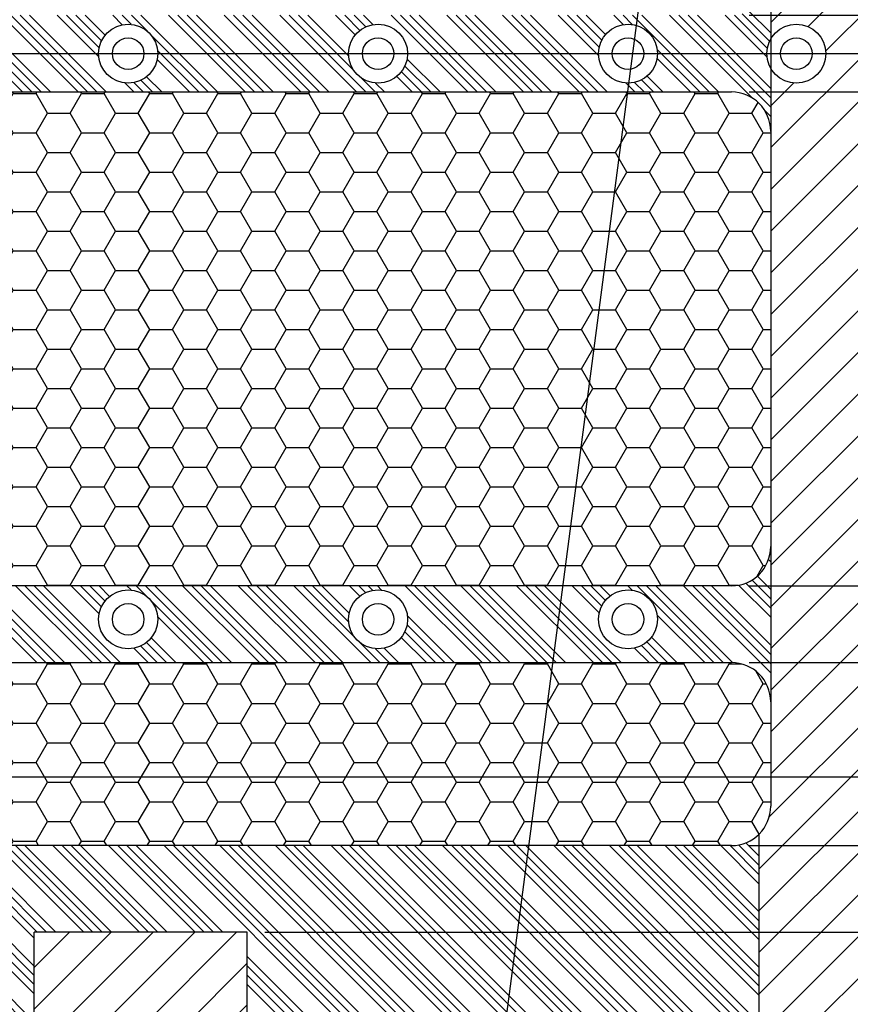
# Model space of a CAD drawing. Extents: x 0 to 826, y 15 to 621.
# Tile 18 of 27: x 499 to 541, y 248 to 298. Entities that reach past the tile are written whole.
import ezdxf
from ezdxf.enums import TextEntityAlignment as Align
from ezdxf.lldxf.tags import DXFTag

# ---------------------------------------------------------------- set-up
doc = ezdxf.new("R2010")
doc.units = 0
for name, color, linetype in [('DEFAULT', 7, 'CONTINUOUS'), ('DV1_デフォルト', 7, 'CONTINUOUS'), ('DX1-1253534', 7, 'CONTINUOUS'), ('DX1-1253534_A', 7, 'CONTINUOUS')]:
    doc.layers.add(name, color=color, linetype=linetype)
doc.styles.add('SEACAD_ARIAL', font='arial.ttf')
tags = doc.linetypes.add('CENTER2', pattern=[28.575000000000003, 19.05, -3.175, 3.175, -3.175]).pattern_tags.tags
tags[10:11] = [DXFTag(74, 4), DXFTag(75, 0), DXFTag(340, '0'), DXFTag(46, 0.0), DXFTag(50, 0.0), DXFTag(44, 0.0), DXFTag(45, 0.0)]
tags[8:9] = [DXFTag(74, 4), DXFTag(75, 0), DXFTag(340, '0'), DXFTag(46, 0.0), DXFTag(50, 0.0), DXFTag(44, 0.0), DXFTag(45, 0.0)]
tags[6:7] = [DXFTag(74, 4), DXFTag(75, 0), DXFTag(340, '0'), DXFTag(46, 0.0), DXFTag(50, 0.0), DXFTag(44, 0.0), DXFTag(45, 0.0)]
tags[4:5] = [DXFTag(74, 4), DXFTag(75, 0), DXFTag(340, '0'), DXFTag(46, 0.0), DXFTag(50, 0.0), DXFTag(44, 0.0), DXFTag(45, 0.0)]
doc.dimstyles.new('DI', dxfattribs={"dimtxt": 3, "dimasz": 3, "dimexe": 1.5, "dimexo": 0.9, "dimgap": 1.5, "dimtad": 0, "dimtih": 1, "dimtoh": 1, "dimdec": 3, "dimlfac": 2, "dimtxsty": 'SEACAD_ARIAL', "dimsah": 1, "dimcen": 1.5, "dimazin": 3, "dimtfac": 1, "dimtdec": 3, "dimtofl": 0, "dimtmove": 0, "dimatfit": 3, "dimtolj": 1})
doc.dimstyles.new('JIS', dxfattribs={"dimtxt": 3, "dimasz": 3, "dimexe": 1.5, "dimexo": 0.9, "dimgap": 1.5, "dimtad": 1, "dimdec": 3, "dimlfac": 2, "dimtxsty": 'SEACAD_ARIAL', "dimsah": 1, "dimcen": 1.5, "dimazin": 3, "dimtfac": 1, "dimtdec": 3, "dimtmove": 0, "dimatfit": 3, "dimtolj": 1})
pattern_1 = [(0, (0, 0), (1.732050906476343, 0.999999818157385), [1.154700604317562, -2.309401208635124]), (120, (0, 0), (-1.732050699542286, 1.000000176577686), [1.154700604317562, -2.309401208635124]), (60, (0, 0), (2.06934057e-07, 1.99999999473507), [-2.309401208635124, 1.154700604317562])]

# ---------------------------------------------------------------- blocks, each defined once
blk = doc.blocks.new('SEANNOT_GROUP1')
at = {"layer": 'DEFAULT', "color": 7, "linetype": 'CENTER2'}
blk.add_line((130.6713314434, 296.022094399), (656.6481268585, 296.022094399), dxfattribs=at)
blk = doc.blocks.new('SE')
at = {"layer": 'DV1_デフォルト', "linetype": 'CONTINUOUS'}
h = blk.add_hatch(dxfattribs=at)
h.set_pattern_fill('LINE', scale=0.4724409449, angle=45, style=0)
h.set_pattern_definition([(45, (0, 0), (-1.060660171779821, 1.060660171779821), [])])
edge = h.paths.add_edge_path()
edge.add_line((437.057157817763, 351.5920943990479), (437.057157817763, 395.8320943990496))
edge.add_line((437.057157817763, 395.8320943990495), (437.057157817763, 397.932094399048))
edge.add_arc((438.807157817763, 397.932094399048), 1.750000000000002, 90, 180, ccw=False)
edge.add_line((438.807157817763, 399.682094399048), (461.307157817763, 399.682094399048))
edge.add_arc((461.307157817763, 397.932094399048), 1.750000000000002, 0, 90, ccw=False)
edge.add_line((463.057157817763, 397.932094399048), (463.057157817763, 395.8320943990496))
edge.add_line((463.057157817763, 395.8320943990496), (463.057157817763, 351.5920943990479))
edge.add_line((463.057157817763, 351.5920943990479), (463.057157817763, 340.6720943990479))
edge.add_line((463.057157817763, 340.6720943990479), (473.8871578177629, 340.6720943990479))
edge.add_line((473.8871578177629, 340.6720943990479), (473.8871578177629, 351.5920943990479))
edge.add_line((473.8871578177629, 351.592094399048), (473.8871578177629, 395.8320943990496))
edge.add_line((473.8871578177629, 395.8320943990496), (473.8871578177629, 397.932094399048))
edge.add_arc((475.6371578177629, 397.932094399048), 1.750000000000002, 90, 180, ccw=False)
edge.add_line((475.6371578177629, 399.682094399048), (498.137157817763, 399.682094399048))
edge.add_arc((498.137157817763, 397.932094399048), 1.750000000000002, 0, 90, ccw=False)
edge.add_line((499.887157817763, 397.932094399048), (499.887157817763, 395.8320943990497))
edge.add_line((499.887157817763, 395.8320943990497), (499.887157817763, 351.5920943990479))
edge.add_line((499.887157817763, 351.5920943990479), (499.887157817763, 340.6720943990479))
edge.add_line((499.887157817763, 340.6720943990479), (510.7171578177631, 340.6720943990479))
edge.add_line((510.7171578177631, 340.6720943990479), (510.7171578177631, 351.5920943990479))
edge.add_line((510.7171578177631, 351.5920943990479), (510.7171578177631, 395.8320943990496))
edge.add_line((510.7171578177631, 395.8320943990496), (510.7171578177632, 397.932094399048))
edge.add_arc((512.4671578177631, 397.932094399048), 1.750000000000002, 90, 180, ccw=False)
edge.add_line((512.4671578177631, 399.682094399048), (534.967157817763, 399.682094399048))
edge.add_arc((534.967157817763, 397.932094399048), 1.750000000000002, 0, 90, ccw=False)
edge.add_line((536.7171578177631, 397.932094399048), (536.717157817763, 395.8320943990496))
edge.add_line((536.717157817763, 395.8320943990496), (536.717157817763, 351.592094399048))
edge.add_line((536.717157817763, 351.592094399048), (536.717157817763, 335.7003800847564))
edge.add_arc((535.3171578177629, 334.2720943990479), 2.000000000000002, 0, 45.57299599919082, ccw=False)
edge.add_line((537.3171578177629, 334.2720943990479), (537.3171578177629, 328.972094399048))
edge.add_line((537.3171578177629, 328.9720943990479), (537.3171578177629, 321.0720943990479))
edge.add_line((537.3171578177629, 321.072094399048), (537.3171578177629, 299.9720943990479))
edge.add_line((537.3171578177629, 299.9720943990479), (537.3171578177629, 296.7704258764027))
edge.add_arc((538.617157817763, 296.022094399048), 1.5, 0, 150.0735651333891, ccw=False)
edge.add_arc((538.617157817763, 296.022094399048), 1.5, 209.9264348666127, 360, ccw=False)
edge.add_line((537.3171578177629, 295.2737629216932), (537.3171578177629, 292.0720943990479))
edge.add_line((537.3171578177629, 292.0720943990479), (537.3171578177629, 270.9720943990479))
edge.add_line((537.3171578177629, 270.9720943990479), (537.3171578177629, 263.0720943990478))
edge.add_line((537.3171578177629, 263.0720943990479), (537.3171578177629, 257.772094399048))
edge.add_arc((535.3171578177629, 257.7720943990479), 2.000000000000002, 314.42700400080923, 360, ccw=False)
edge.add_line((536.717157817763, 256.3438087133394), (536.717157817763, 240.4520943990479))
edge.add_line((536.717157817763, 240.4520943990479), (536.717157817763, 196.212094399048))
edge.add_line((536.717157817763, 196.212094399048), (536.717157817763, 194.112094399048))
edge.add_arc((534.967157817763, 194.112094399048), 1.749999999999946, 270, 360, ccw=False)
edge.add_line((534.967157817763, 192.362094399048), (512.467157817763, 192.362094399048))
edge.add_arc((512.467157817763, 194.112094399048), 1.749999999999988, 180, 270, ccw=False)
edge.add_line((510.7171578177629, 194.112094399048), (510.7171578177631, 196.212094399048))
edge.add_line((510.7171578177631, 196.212094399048), (510.7171578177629, 240.452094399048))
edge.add_line((510.7171578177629, 240.452094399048), (510.7171578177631, 251.372094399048))
edge.add_line((510.7171578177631, 251.3720943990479), (499.8871578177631, 251.3720943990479))
edge.add_line((499.8871578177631, 251.3720943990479), (499.887157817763, 240.452094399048))
edge.add_line((499.887157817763, 240.452094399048), (499.887157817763, 196.212094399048))
edge.add_line((499.887157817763, 196.212094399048), (499.887157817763, 194.112094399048))
edge.add_arc((498.137157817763, 194.112094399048), 1.74999999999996, 270, 360, ccw=False)
edge.add_line((498.137157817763, 192.362094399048), (475.637157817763, 192.3620943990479))
edge.add_arc((475.637157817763, 194.112094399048), 1.750000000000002, 180, 270, ccw=False)
edge.add_line((473.8871578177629, 194.112094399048), (473.887157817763, 196.212094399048))
edge.add_line((473.887157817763, 196.212094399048), (473.887157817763, 240.452094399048))
edge.add_line((473.887157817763, 240.452094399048), (473.8871578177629, 251.372094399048))
edge.add_line((473.8871578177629, 251.3720943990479), (463.057157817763, 251.3720943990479))
edge.add_line((463.057157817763, 251.3720943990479), (463.057157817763, 240.452094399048))
edge.add_line((463.057157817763, 240.452094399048), (463.057157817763, 196.212094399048))
edge.add_line((463.057157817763, 196.212094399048), (463.057157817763, 194.1120943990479))
edge.add_arc((461.3071578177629, 194.1120943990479), 1.750000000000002, 270, 360, ccw=False)
edge.add_line((461.3071578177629, 192.3620943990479), (438.8071578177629, 192.3620943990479))
edge.add_arc((438.807157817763, 194.1120943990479), 1.750000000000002, 180, 270, ccw=False)
edge.add_line((437.057157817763, 194.1120943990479), (437.0571578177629, 196.212094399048))
edge.add_line((437.057157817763, 196.212094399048), (437.057157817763, 240.452094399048))
edge.add_line((437.057157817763, 240.452094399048), (437.057157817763, 251.372094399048))
edge.add_line((437.057157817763, 251.3720943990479), (426.227157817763, 251.3720943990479))
edge.add_line((426.227157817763, 251.3720943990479), (426.227157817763, 240.4520943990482))
edge.add_line((426.227157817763, 240.4520943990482), (426.2271578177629, 196.212094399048))
edge.add_line((426.2271578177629, 196.212094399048), (426.2271578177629, 194.112094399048))
edge.add_arc((424.4771578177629, 194.112094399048), 1.750000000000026, 269.9999999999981, 360, ccw=False)
edge.add_line((424.4771578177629, 192.3620943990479), (401.9771578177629, 192.3620943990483))
edge.add_arc((401.9771578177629, 194.1120943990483), 1.749999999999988, 180, 270, ccw=False)
edge.add_line((400.2271578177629, 194.1120943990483), (400.2271578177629, 196.212094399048))
edge.add_line((400.2271578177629, 196.212094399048), (400.227157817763, 240.452094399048))
edge.add_line((400.227157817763, 240.452094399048), (400.227157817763, 251.372094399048))
edge.add_line((400.227157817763, 251.3720943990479), (394.8393054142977, 251.3720943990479))
edge.add_line((394.8393054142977, 251.3720943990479), (394.8194546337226, 191.5370903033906))
edge.add_arc((394.812157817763, 185.037094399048), 6.500000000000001, 34.3755871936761, 89.9356804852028, ccw=False)
edge.add_line((400.1769597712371, 188.707094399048), (590.0271578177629, 188.7070943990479))
edge.add_line((590.0271578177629, 188.7070943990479), (591.027157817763, 189.707094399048))
edge.add_line((591.027157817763, 189.707094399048), (591.027157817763, 402.3370943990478))
edge.add_line((591.027157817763, 402.3370943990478), (590.027157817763, 403.3370943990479))
edge.add_line((590.027157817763, 403.3370943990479), (437.0069597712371, 403.3370943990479))
edge.add_arc((431.6421578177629, 407.0070943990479), 6.500000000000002, 214.3755871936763, 325.6244128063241, ccw=False)
edge.add_line((426.2773558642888, 403.3370943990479), (394.8897211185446, 403.3370943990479))
edge.add_line((394.8897211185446, 403.3370943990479), (394.8689314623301, 340.6720943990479))
edge.add_line((394.8689314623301, 340.6720943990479), (400.227157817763, 340.6720943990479))
edge.add_line((400.227157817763, 340.6720943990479), (400.227157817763, 351.592094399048))
edge.add_line((400.227157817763, 351.5920943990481), (400.2271578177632, 395.8320943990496))
edge.add_line((400.2271578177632, 395.8320943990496), (400.2271578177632, 397.9320943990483))
edge.add_arc((401.9771578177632, 397.9320943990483), 1.749999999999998, 90, 180, ccw=False)
edge.add_line((401.9771578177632, 399.6820943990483), (424.477157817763, 399.6820943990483))
edge.add_arc((424.477157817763, 397.9320943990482), 1.750000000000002, 0, 90, ccw=False)
edge.add_line((426.227157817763, 397.9320943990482), (426.227157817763, 395.8320943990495))
edge.add_line((426.227157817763, 395.8320943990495), (426.227157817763, 351.5920943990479))
edge.add_line((426.227157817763, 351.5920943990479), (426.227157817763, 340.6720943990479))
edge.add_line((426.227157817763, 340.6720943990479), (437.057157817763, 340.6720943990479))
edge.add_line((437.057157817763, 340.6720943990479), (437.057157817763, 351.5920943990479))
edge = h.paths.add_edge_path()
edge.add_ellipse((431.6421578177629, 374.762094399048), major_axis=(1.5, 0), ratio=1, start_angle=0, end_angle=360)
edge = h.paths.add_edge_path()
edge.add_line((435.142157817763, 379.4320943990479), (435.142157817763, 397.9320943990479))
edge.add_arc((433.3921578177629, 397.9320943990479), 1.750000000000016, 0, 90)
edge.add_line((433.3921578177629, 399.682094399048), (429.8921578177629, 399.682094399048))
edge.add_arc((429.8921578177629, 397.9320943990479), 1.749999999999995, 90, 180)
edge.add_line((428.142157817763, 397.9320943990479), (428.142157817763, 379.4320943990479))
edge.add_arc((429.8921578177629, 379.4320943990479), 1.750000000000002, 180, 270)
edge.add_line((429.8921578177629, 377.6820943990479), (433.3921578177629, 377.6820943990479))
edge.add_arc((433.3921578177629, 379.4320943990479), 1.750000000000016, 270, 360)
edge = h.paths.add_edge_path()
edge.add_ellipse((464.9571578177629, 395.0820943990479), major_axis=(1.5, 0), ratio=1, start_angle=0, end_angle=360)
edge = h.paths.add_edge_path()
edge.add_ellipse((464.9571578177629, 347.0220943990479), major_axis=(1.5, 0), ratio=1, start_angle=0, end_angle=360)
edge = h.paths.add_edge_path()
edge.add_ellipse((398.327157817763, 395.0820943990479), major_axis=(1.5, 0), ratio=1, start_angle=0, end_angle=360)
edge = h.paths.add_edge_path()
edge.add_ellipse((398.327157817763, 347.0220943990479), major_axis=(1.5, 0), ratio=1, start_angle=0, end_angle=360)
edge = h.paths.add_edge_path()
edge.add_line((503.5521578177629, 377.6820943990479), (507.0521578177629, 377.6820943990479))
edge.add_arc((507.0521578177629, 379.4320943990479), 1.750000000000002, 270, 360)
edge.add_line((508.8021578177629, 379.4320943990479), (508.8021578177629, 397.9320943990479))
edge.add_arc((507.0521578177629, 397.9320943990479), 1.750000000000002, 0, 90)
edge.add_line((507.0521578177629, 399.6820943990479), (503.5521578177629, 399.6820943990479))
edge.add_arc((503.552157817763, 397.9320943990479), 1.750000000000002, 90.00000000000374, 180)
edge.add_line((501.8021578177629, 397.9320943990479), (501.8021578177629, 379.4320943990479))
edge.add_arc((503.552157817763, 379.4320943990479), 1.750000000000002, 180, 269.9999999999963)
edge = h.paths.add_edge_path()
edge.add_ellipse((505.3021578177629, 374.762094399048), major_axis=(1.5, 0), ratio=1, start_angle=0, end_angle=360)
edge = h.paths.add_edge_path()
edge.add_ellipse((538.617157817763, 395.0820943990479), major_axis=(1.5, 0), ratio=1, start_angle=0, end_angle=360)
edge = h.paths.add_edge_path()
edge.add_ellipse((538.617157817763, 347.0220943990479), major_axis=(1.5, 0), ratio=1, start_angle=0, end_angle=360)
edge = h.paths.add_edge_path()
edge.add_ellipse((538.617157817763, 398.5820943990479), major_axis=(0.755, 0), ratio=1, start_angle=0, end_angle=360)
edge = h.paths.add_edge_path()
edge.add_arc((546.8121578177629, 194.112094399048), 1.750000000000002, 180, 270)
edge.add_line((546.8121578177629, 192.362094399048), (585.767157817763, 192.362094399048))
edge.add_arc((585.7671578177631, 194.112094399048), 1.749999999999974, 270, 360)
edge.add_line((587.517157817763, 194.112094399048), (587.5171578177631, 397.9320943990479))
edge.add_arc((585.7671578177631, 397.9320943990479), 1.750000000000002, 0, 90)
edge.add_line((585.7671578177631, 399.6820943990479), (546.812157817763, 399.682094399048))
edge.add_arc((546.8121578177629, 397.9320943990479), 1.750000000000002, 90, 180)
edge.add_line((545.0621578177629, 397.9320943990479), (545.062157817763, 194.112094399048))
edge = h.paths.add_edge_path()
edge.add_ellipse((564.017157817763, 401.727094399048), major_axis=(1.5, 0), ratio=1, start_angle=0, end_angle=360)
edge = h.paths.add_edge_path()
edge.add_ellipse((464.9571578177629, 245.0220943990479), major_axis=(1.5, 0), ratio=1, start_angle=0, end_angle=360)
edge = h.paths.add_edge_path()
edge.add_ellipse((398.327157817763, 245.0220943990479), major_axis=(1.5, 0), ratio=1, start_angle=0, end_angle=360)
edge = h.paths.add_edge_path()
edge.add_ellipse((589.4171578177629, 395.0820943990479), major_axis=(1.5, 0), ratio=1, start_angle=0, end_angle=360)
edge = h.paths.add_edge_path()
edge.add_ellipse((589.4171578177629, 347.022094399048), major_axis=(1.5, 0), ratio=1, start_angle=0, end_angle=360)
edge = h.paths.add_edge_path()
edge.add_ellipse((431.642157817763, 217.282094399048), major_axis=(1.5, 0), ratio=1, start_angle=0, end_angle=360)
edge = h.paths.add_edge_path()
edge.add_line((433.3921578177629, 214.362094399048), (429.892157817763, 214.362094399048))
edge.add_arc((429.892157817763, 212.612094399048), 1.750000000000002, 90, 180)
edge.add_line((428.142157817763, 212.612094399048), (428.142157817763, 194.1120943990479))
edge.add_arc((429.892157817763, 194.1120943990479), 1.750000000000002, 180, 270)
edge.add_line((429.892157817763, 192.3620943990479), (433.3921578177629, 192.3620943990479))
edge.add_arc((433.3921578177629, 194.1120943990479), 1.750000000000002, 270, 360)
edge.add_line((435.142157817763, 194.1120943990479), (435.1421578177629, 212.612094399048))
edge.add_arc((433.3921578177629, 212.612094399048), 1.750000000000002, 0, 90)
edge = h.paths.add_edge_path()
edge.add_ellipse((538.617157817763, 245.0220943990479), major_axis=(1.5, 0), ratio=1, start_angle=0, end_angle=360)
edge = h.paths.add_edge_path()
edge.add_ellipse((505.302157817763, 217.282094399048), major_axis=(1.5, 0), ratio=1, start_angle=0, end_angle=360)
edge = h.paths.add_edge_path()
edge.add_ellipse((589.4171578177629, 296.022094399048), major_axis=(1.5, 0), ratio=1, start_angle=0, end_angle=360)
edge = h.paths.add_edge_path()
edge.add_line((501.8021578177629, 212.612094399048), (501.8021578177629, 194.1120943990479))
edge.add_arc((503.552157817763, 194.1120943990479), 1.750000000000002, 180, 269.9999999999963)
edge.add_line((503.5521578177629, 192.3620943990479), (507.0521578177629, 192.3620943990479))
edge.add_arc((507.0521578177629, 194.1120943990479), 1.750000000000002, 270, 360)
edge.add_line((508.8021578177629, 194.1120943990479), (508.8021578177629, 212.612094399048))
edge.add_arc((507.0521578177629, 212.612094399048), 1.750000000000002, 0, 90)
edge.add_line((507.0521578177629, 214.362094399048), (503.5521578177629, 214.362094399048))
edge.add_arc((503.552157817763, 212.612094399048), 1.750000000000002, 90.00000000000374, 180)
edge = h.paths.add_edge_path()
edge.add_ellipse((464.9571578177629, 196.962094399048), major_axis=(1.5, 0), ratio=1, start_angle=0, end_angle=360)
edge = h.paths.add_edge_path()
edge.add_ellipse((398.327157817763, 196.962094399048), major_axis=(1.5, 0), ratio=1, start_angle=0, end_angle=360)
edge = h.paths.add_edge_path()
edge.add_ellipse((589.4171578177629, 245.0220943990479), major_axis=(1.5, 0), ratio=1, start_angle=0, end_angle=360)
edge = h.paths.add_edge_path()
edge.add_ellipse((538.617157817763, 196.962094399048), major_axis=(1.5, 0), ratio=1, start_angle=0, end_angle=360)
edge = h.paths.add_edge_path()
edge.add_ellipse((564.017157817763, 190.3170943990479), major_axis=(1.5, 0), ratio=1, start_angle=0, end_angle=360)
edge = h.paths.add_edge_path()
edge.add_ellipse((589.4171578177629, 196.962094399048), major_axis=(1.5, 0), ratio=1, start_angle=0, end_angle=360)
h = blk.add_hatch(dxfattribs=at)
h.set_pattern_fill('ANSI34', scale=0.1049868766, angle=-89.999990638, style=0)
h.set_pattern_definition([(-44.99999063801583, (0, 0), (1.414213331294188, 1.414213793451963), []), (-44.99999063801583, (7.70263291e-08, -0.4714047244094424), (1.414213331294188, 1.414213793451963), []), (-44.99999063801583, (1.540526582e-07, -0.9428094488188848), (1.414213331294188, 1.414213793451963), []), (-44.99999063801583, (2.310791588e-07, -1.414215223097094), (1.414213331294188, 1.414213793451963), [])])
edge = h.paths.add_edge_path()
edge.add_line((394.812157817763, 339.0220943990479), (463.4121578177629, 339.0220943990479))
edge.add_arc((463.4121578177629, 337.0220943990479), 2.000000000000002, 0, 90, ccw=False)
edge.add_line((465.412157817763, 337.0220943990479), (465.412157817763, 334.7761251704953))
edge.add_arc((464.562157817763, 334.122094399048), 1.0725, 0, 37.57640948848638, ccw=False)
edge.add_arc((464.562157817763, 334.122094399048), 1.0725, 322.4235905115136, 360, ccw=False)
edge.add_line((465.412157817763, 333.4680636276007), (465.412157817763, 306.5220943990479))
edge.add_arc((463.412157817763, 306.522094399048), 2.000000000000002, 270, 360, ccw=False)
edge.add_line((463.412157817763, 304.522094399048), (463.162157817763, 304.522094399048))
edge.add_arc((463.162157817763, 302.272094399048), 2.25, 90, 180)
edge.add_line((460.912157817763, 302.272094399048), (460.9121578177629, 298.2720943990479))
edge.add_line((460.9121578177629, 298.2720943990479), (473.8871578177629, 298.2720943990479))
edge.add_line((473.8871578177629, 298.2720943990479), (473.8871578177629, 293.7720943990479))
edge.add_line((473.8871578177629, 293.7720943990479), (460.9121578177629, 293.7720943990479))
edge.add_line((460.9121578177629, 293.7720943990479), (460.9121578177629, 289.772094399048))
edge.add_arc((463.162157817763, 289.772094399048), 2.250000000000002, 180, 270)
edge.add_line((463.162157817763, 287.5220943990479), (463.412157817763, 287.5220943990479))
edge.add_arc((463.412157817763, 285.5220943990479), 2, 0, 90, ccw=False)
edge.add_line((465.412157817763, 285.5220943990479), (465.412157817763, 258.5761251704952))
edge.add_arc((464.562157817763, 257.922094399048), 1.0725, 0, 37.57640948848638, ccw=False)
edge.add_arc((464.562157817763, 257.922094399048), 1.0725, 322.42359051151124, 360, ccw=False)
edge.add_line((465.412157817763, 257.2680636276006), (465.412157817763, 255.022094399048))
edge.add_arc((463.412157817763, 255.0220943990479), 2.000000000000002, 269.9999999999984, 360, ccw=False)
edge.add_line((463.4121578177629, 253.0220943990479), (394.812157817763, 253.0220943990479))
edge.add_line((394.812157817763, 253.0220943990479), (394.812157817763, 251.372094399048))
edge.add_line((394.812157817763, 251.3720943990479), (400.227157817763, 251.3720943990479))
edge.add_line((400.227157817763, 251.3720943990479), (400.227157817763, 240.452094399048))
edge.add_arc((401.9771578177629, 240.452094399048), 1.749999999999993, 90, 180, ccw=False)
edge.add_line((401.9771578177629, 242.202094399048), (424.4771578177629, 242.2020943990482))
edge.add_arc((424.477157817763, 240.4520943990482), 1.750000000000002, 0, 90.00000000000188, ccw=False)
edge.add_line((426.227157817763, 240.4520943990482), (426.227157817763, 251.3720943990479))
edge.add_line((426.227157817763, 251.3720943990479), (437.0571578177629, 251.3720943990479))
edge.add_line((437.057157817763, 251.3720943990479), (437.057157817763, 240.452094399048))
edge.add_arc((438.807157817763, 240.452094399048), 1.749999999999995, 90, 180, ccw=False)
edge.add_line((438.807157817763, 242.202094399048), (461.307157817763, 242.202094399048))
edge.add_arc((461.307157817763, 240.452094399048), 1.750000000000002, 0, 90.00000000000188, ccw=False)
edge.add_line((463.057157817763, 240.452094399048), (463.057157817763, 251.372094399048))
edge.add_line((463.057157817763, 251.3720943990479), (473.8871578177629, 251.3720943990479))
edge.add_line((473.8871578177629, 251.3720943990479), (473.8871578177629, 240.452094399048))
edge.add_arc((475.637157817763, 240.452094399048), 1.750000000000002, 90, 180, ccw=False)
edge.add_line((475.637157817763, 242.202094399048), (498.137157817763, 242.202094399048))
edge.add_arc((498.137157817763, 240.452094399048), 1.749999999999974, 0, 90, ccw=False)
edge.add_line((499.887157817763, 240.452094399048), (499.8871578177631, 251.372094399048))
edge.add_line((499.8871578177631, 251.3720943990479), (510.7171578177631, 251.3720943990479))
edge.add_line((510.7171578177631, 251.3720943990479), (510.7171578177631, 240.452094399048))
edge.add_arc((512.4671578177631, 240.452094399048), 1.750000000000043, 90, 180, ccw=False)
edge.add_line((512.4671578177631, 242.202094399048), (534.9671578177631, 242.202094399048))
edge.add_arc((534.967157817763, 240.452094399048), 1.750000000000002, 0, 90, ccw=False)
edge.add_line((536.7171578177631, 240.452094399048), (536.717157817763, 256.3438087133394))
edge.add_arc((535.3171578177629, 257.7720943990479), 2.000000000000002, 270, 314.42700400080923, ccw=False)
edge.add_line((535.3171578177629, 255.7720943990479), (485.3704579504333, 255.7720943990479))
edge.add_arc((485.3704579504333, 257.7720943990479), 2.000000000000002, 190.1642486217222, 270, ccw=False)
edge.add_arc((481.1871578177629, 257.0220943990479), 2.250000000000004, 10.16424862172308, 90)
edge.add_line((481.1871578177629, 259.2720943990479), (475.887157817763, 259.2720943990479))
edge.add_arc((475.8871578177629, 261.2720943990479), 2.000000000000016, 180, 270, ccw=False)
edge.add_line((473.8871578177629, 261.2720943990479), (473.887157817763, 263.0720943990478))
edge.add_arc((475.8871578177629, 263.0720943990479), 1.99999999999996, 90, 180, ccw=False)
edge.add_line((475.8871578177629, 265.0720943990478), (481.7211054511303, 265.0720943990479))
edge.add_arc((481.7211054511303, 263.8220943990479), 1.250000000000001, 60.52706834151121, 90, ccw=False)
edge.add_arc((483.8121578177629, 267.5220943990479), 3, 240.5270683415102, 299.4729316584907)
edge.add_arc((485.9032101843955, 263.8220943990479), 1.25, 90, 119.47293165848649, ccw=False)
edge.add_line((485.9032101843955, 265.0720943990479), (535.3171578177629, 265.072094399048))
edge.add_arc((535.3171578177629, 263.072094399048), 1.999999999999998, 0, 90, ccw=False)
edge.add_line((537.3171578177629, 263.072094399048), (537.3171578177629, 270.972094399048))
edge.add_arc((535.3171578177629, 270.9720943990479), 2.000000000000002, 270, 360, ccw=False)
edge.add_line((535.3171578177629, 268.9720943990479), (487.0943065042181, 268.9720943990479))
edge.add_arc((487.0943065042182, 270.2220943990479), 1.250000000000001, 219.4418020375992, 270, ccw=False)
edge.add_arc((483.8121578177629, 267.5220943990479), 3.000000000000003, 39.44180203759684, 140.5581979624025)
edge.add_arc((480.5300091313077, 270.2220943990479), 1.249999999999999, 270, 320.55819796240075, ccw=False)
edge.add_line((480.5300091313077, 268.9720943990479), (475.887157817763, 268.9720943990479))
edge.add_arc((475.8871578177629, 270.9720943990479), 2.000000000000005, 180, 270, ccw=False)
edge.add_line((473.8871578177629, 270.9720943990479), (473.887157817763, 292.072094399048))
edge.add_arc((475.8871578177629, 292.0720943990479), 1.999999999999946, 90, 180, ccw=False)
edge.add_line((475.8871578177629, 294.0720943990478), (535.3171578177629, 294.0720943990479))
edge.add_arc((535.3171578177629, 292.0720943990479), 2, 0, 90, ccw=False)
edge.add_line((537.3171578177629, 292.0720943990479), (537.3171578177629, 295.2737629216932))
edge.add_arc((538.617157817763, 296.022094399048), 1.5, 150.0735651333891, 209.9264348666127, ccw=False)
edge.add_line((537.3171578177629, 296.7704258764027), (537.3171578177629, 299.972094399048))
edge.add_arc((535.3171578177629, 299.9720943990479), 2.000000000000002, 270, 360, ccw=False)
edge.add_line((535.3171578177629, 297.9720943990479), (475.8871578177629, 297.9720943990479))
edge.add_arc((475.8871578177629, 299.9720943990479), 2.000000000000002, 180, 270, ccw=False)
edge.add_line((473.8871578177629, 299.9720943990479), (473.887157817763, 321.072094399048))
edge.add_arc((475.8871578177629, 321.072094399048), 1.999999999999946, 90, 180, ccw=False)
edge.add_line((475.8871578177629, 323.0720943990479), (480.5300091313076, 323.072094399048))
edge.add_arc((480.5300091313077, 321.822094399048), 1.250000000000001, 39.44180203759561, 90, ccw=False)
edge.add_arc((483.8121578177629, 324.5220943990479), 3, 219.4418020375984, 320.5581979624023)
edge.add_arc((487.0943065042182, 321.822094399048), 1.250000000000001, 90, 140.5581979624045, ccw=False)
edge.add_line((487.0943065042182, 323.072094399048), (535.3171578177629, 323.072094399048))
edge.add_arc((535.3171578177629, 321.072094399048), 1.999999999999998, 0, 90, ccw=False)
edge.add_line((537.3171578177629, 321.072094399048), (537.3171578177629, 328.972094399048))
edge.add_arc((535.3171578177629, 328.9720943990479), 2.000000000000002, 270, 360, ccw=False)
edge.add_line((535.3171578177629, 326.9720943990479), (485.9032101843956, 326.9720943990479))
edge.add_arc((485.9032101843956, 328.2220943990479), 1.249999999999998, 240.5270683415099, 270, ccw=False)
edge.add_arc((483.8121578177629, 324.5220943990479), 3, 60.52706834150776, 119.4729316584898)
edge.add_arc((481.7211054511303, 328.2220943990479), 1.250000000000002, 270, 299.47293165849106, ccw=False)
edge.add_line((481.7211054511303, 326.9720943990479), (475.8871578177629, 326.9720943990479))
edge.add_arc((475.8871578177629, 328.9720943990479), 2.000000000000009, 180, 270, ccw=False)
edge.add_line((473.8871578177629, 328.9720943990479), (473.887157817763, 330.7720943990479))
edge.add_arc((475.8871578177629, 330.7720943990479), 1.999999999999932, 90, 180, ccw=False)
edge.add_line((475.8871578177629, 332.7720943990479), (481.1871578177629, 332.7720943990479))
edge.add_arc((481.187157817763, 335.0220943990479), 2.250000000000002, 270, 349.8357513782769)
edge.add_arc((481.187157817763, 335.0220943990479), 2.250000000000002, 349.8357513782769, 360)
edge.add_line((483.437157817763, 335.0220943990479), (483.4371578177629, 336.2720943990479))
edge.add_line((483.4371578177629, 336.2720943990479), (485.3704579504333, 336.2720943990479))
edge.add_line((485.3704579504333, 336.2720943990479), (535.3171578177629, 336.2720943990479))
edge.add_arc((535.3171578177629, 334.2720943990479), 2.000000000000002, 45.57299599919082, 90, ccw=False)
edge.add_line((536.717157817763, 335.7003800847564), (536.717157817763, 351.592094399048))
edge.add_arc((534.967157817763, 351.592094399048), 1.750000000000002, 270, 360, ccw=False)
edge.add_line((534.967157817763, 349.842094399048), (512.467157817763, 349.8420943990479))
edge.add_arc((512.4671578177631, 351.592094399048), 1.750000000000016, 180, 270, ccw=False)
edge.add_line((510.7171578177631, 351.592094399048), (510.7171578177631, 340.6720943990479))
edge.add_line((510.7171578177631, 340.6720943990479), (499.887157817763, 340.6720943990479))
edge.add_line((499.887157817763, 340.6720943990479), (499.887157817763, 351.5920943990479))
edge.add_arc((498.137157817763, 351.5920943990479), 1.750000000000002, 270, 360, ccw=False)
edge.add_line((498.137157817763, 349.8420943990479), (475.637157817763, 349.8420943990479))
edge.add_arc((475.637157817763, 351.5920943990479), 1.750000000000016, 180, 270, ccw=False)
edge.add_line((473.8871578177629, 351.5920943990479), (473.8871578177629, 340.6720943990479))
edge.add_line((473.8871578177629, 340.6720943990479), (463.057157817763, 340.6720943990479))
edge.add_line((463.057157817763, 340.6720943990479), (463.057157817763, 351.5920943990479))
edge.add_arc((461.307157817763, 351.5920943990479), 1.750000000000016, 270, 360, ccw=False)
edge.add_line((461.307157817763, 349.8420943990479), (438.807157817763, 349.8420943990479))
edge.add_arc((438.807157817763, 351.592094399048), 1.750000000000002, 180.0000000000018, 270, ccw=False)
edge.add_line((437.057157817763, 351.5920943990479), (437.057157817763, 340.672094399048))
edge.add_line((437.057157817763, 340.6720943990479), (426.227157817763, 340.6720943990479))
edge.add_line((426.227157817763, 340.6720943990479), (426.227157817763, 351.5920943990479))
edge.add_arc((424.477157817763, 351.5920943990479), 1.750000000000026, 270, 360, ccw=False)
edge.add_line((424.477157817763, 349.8420943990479), (401.9771578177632, 349.8420943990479))
edge.add_arc((401.9771578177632, 351.592094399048), 1.750000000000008, 180, 270, ccw=False)
edge.add_line((400.2271578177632, 351.592094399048), (400.227157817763, 340.6720943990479))
edge.add_line((400.227157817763, 340.6720943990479), (394.812157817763, 340.6720943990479))
edge.add_line((394.812157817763, 340.6720943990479), (394.812157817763, 339.0220943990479))
edge = h.paths.add_edge_path()
edge.add_ellipse((479.802157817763, 334.122094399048), major_axis=(1.0725, 0), ratio=1, start_angle=0, end_angle=360)
edge = h.paths.add_edge_path()
edge.add_ellipse((491.9671578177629, 324.772094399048), major_axis=(1.5, 0), ratio=1, start_angle=0, end_angle=360)
edge = h.paths.add_edge_path()
edge.add_ellipse((491.9671578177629, 296.022094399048), major_axis=(1.5, 0), ratio=1, start_angle=0, end_angle=360)
edge = h.paths.add_edge_path()
edge.add_ellipse((504.6671578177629, 324.772094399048), major_axis=(1.5, 0), ratio=1, start_angle=0, end_angle=360)
edge = h.paths.add_edge_path()
edge.add_ellipse((504.6671578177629, 296.022094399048), major_axis=(1.5, 0), ratio=1, start_angle=0, end_angle=360)
edge = h.paths.add_edge_path()
edge.add_ellipse((517.367157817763, 324.772094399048), major_axis=(1.5, 0), ratio=1, start_angle=0, end_angle=360)
edge = h.paths.add_edge_path()
edge.add_ellipse((491.9671578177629, 267.272094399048), major_axis=(1.5, 0), ratio=1, start_angle=0, end_angle=360)
edge = h.paths.add_edge_path()
edge.add_ellipse((479.802157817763, 257.922094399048), major_axis=(1.0725, 0), ratio=1, start_angle=0, end_angle=360)
edge = h.paths.add_edge_path()
edge.add_ellipse((517.367157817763, 296.022094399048), major_axis=(1.5, 0), ratio=1, start_angle=0, end_angle=360)
edge = h.paths.add_edge_path()
edge.add_ellipse((530.0671578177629, 324.772094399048), major_axis=(1.5, 0), ratio=1, start_angle=0, end_angle=360)
edge = h.paths.add_edge_path()
edge.add_ellipse((504.6671578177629, 267.272094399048), major_axis=(1.5, 0), ratio=1, start_angle=0, end_angle=360)
edge = h.paths.add_edge_path()
edge.add_ellipse((530.0671578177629, 296.022094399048), major_axis=(1.5, 0), ratio=1, start_angle=0, end_angle=360)
edge = h.paths.add_edge_path()
edge.add_ellipse((517.367157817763, 267.272094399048), major_axis=(1.5, 0), ratio=1, start_angle=0, end_angle=360)
edge = h.paths.add_edge_path()
edge.add_ellipse((530.0671578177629, 267.272094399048), major_axis=(1.5, 0), ratio=1, start_angle=0, end_angle=360)
h = blk.add_hatch(dxfattribs=at)
h.set_pattern_fill('HONEY', scale=0.3636852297, style=0)
h.set_pattern_definition(pattern_1)
edge = h.paths.add_edge_path()
edge.add_line((487.0943065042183, 268.9720943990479), (535.317157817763, 268.9720943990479))
edge.add_arc((535.3171578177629, 270.9720943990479), 2.000000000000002, 270, 360)
edge.add_line((537.3171578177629, 270.9720943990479), (537.3171578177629, 292.0720943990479))
edge.add_arc((535.3171578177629, 292.0720943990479), 2, 0, 90)
edge.add_line((535.3171578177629, 294.0720943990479), (475.8871578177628, 294.0720943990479))
edge.add_arc((475.8871578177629, 292.0720943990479), 1.999999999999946, 90, 180)
edge.add_line((473.887157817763, 292.0720943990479), (473.887157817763, 270.9720943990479))
edge.add_arc((475.8871578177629, 270.9720943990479), 2.000000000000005, 180, 270)
edge.add_line((475.8871578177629, 268.9720943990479), (480.5300091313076, 268.9720943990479))
edge.add_arc((480.5300091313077, 270.2220943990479), 1.249999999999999, 270, 320.5581979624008)
edge.add_arc((483.8121578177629, 267.5220943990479), 3.000000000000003, 39.441802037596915, 140.5581979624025, ccw=False)
edge.add_arc((487.0943065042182, 270.2220943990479), 1.250000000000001, 219.4418020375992, 270)
h = blk.add_hatch(dxfattribs=at)
h.set_pattern_fill('HONEY', scale=0.3636852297, style=0)
h.set_pattern_definition(pattern_1)
edge = h.paths.add_edge_path()
edge.add_line((535.3171578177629, 265.072094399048), (485.9032101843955, 265.072094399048))
edge.add_arc((485.9032101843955, 263.8220943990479), 1.25, 90, 119.4729316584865)
edge.add_arc((483.8121578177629, 267.5220943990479), 3, 240.5270683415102, 299.4729316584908, ccw=False)
edge.add_arc((481.7211054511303, 263.8220943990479), 1.250000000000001, 60.52706834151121, 90)
edge.add_line((481.7211054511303, 265.0720943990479), (475.8871578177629, 265.0720943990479))
edge.add_arc((475.8871578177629, 263.0720943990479), 1.99999999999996, 90, 180)
edge.add_line((473.887157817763, 263.0720943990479), (473.887157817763, 261.272094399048))
edge.add_arc((475.8871578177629, 261.2720943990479), 2.000000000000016, 180, 270)
edge.add_line((475.8871578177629, 259.2720943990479), (481.1871578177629, 259.2720943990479))
edge.add_arc((481.1871578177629, 257.0220943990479), 2.250000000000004, 10.164248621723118, 90, ccw=False)
edge.add_arc((485.3704579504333, 257.7720943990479), 2.000000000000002, 190.1642486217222, 270)
edge.add_line((485.3704579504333, 255.7720943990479), (535.3171578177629, 255.7720943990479))
edge.add_arc((535.3171578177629, 257.7720943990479), 2.000000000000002, 270, 360)
edge.add_line((537.3171578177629, 257.7720943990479), (537.3171578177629, 263.0720943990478))
edge.add_arc((535.3171578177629, 263.072094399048), 1.999999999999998, 0, 90)
at = {"layer": 'DX1-1253534', "color": 7, "linetype": 'CONTINUOUS'}
for centre, radius in [((504.6671578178, 296.022094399), 1.5), ((517.3671578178, 296.022094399), 1.5), ((530.0671578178, 296.022094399), 1.5), ((538.6171578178, 296.022094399), 1.5), ((504.6671578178, 296.022094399), 0.8), ((517.3671578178, 296.022094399), 0.8), ((530.0671578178, 296.022094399), 0.8), ((538.6171578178, 296.022094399), 0.8), ((504.6671578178, 267.272094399), 1.5), ((517.3671578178, 267.272094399), 1.5), ((530.0671578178, 267.272094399), 1.5), ((504.6671578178, 267.272094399), 0.8), ((517.3671578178, 267.272094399), 0.8), ((530.0671578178, 267.272094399), 0.8)]:
    blk.add_circle(centre, radius, dxfattribs=at)
at = {"layer": 'DX1-1253534_A', "color": 7, "linetype": 'CONTINUOUS'}
for p, q in [((537.3171578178, 299.972094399), (537.3171578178, 292.072094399)), ((475.8871578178, 294.072094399), (535.3171578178, 294.072094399)), ((537.3171578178, 292.072094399), (537.3171578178, 270.972094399)), ((537.3171578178, 270.972094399), (537.3171578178, 263.072094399)), ((535.3171578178, 268.972094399), (487.0943065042, 268.972094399)), ((485.9032101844, 265.072094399), (535.3171578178, 265.072094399)), ((537.3171578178, 263.072094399), (537.3171578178, 257.772094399)), ((536.7171578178, 256.3438087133), (536.7171578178, 240.452094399)), ((535.3171578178, 255.772094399), (485.3704579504, 255.772094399)), ((499.8871578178, 240.452094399), (499.8871578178, 251.372094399)), ((510.7171578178, 251.372094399), (499.8871578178, 251.372094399)), ((510.7171578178, 240.452094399), (510.7171578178, 251.372094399))]:
    blk.add_line(p, q, dxfattribs=at)
for centre, radius, start, end in [((535.3171578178, 292.072094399), 2, 0, 90), ((535.3171578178, 270.972094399), 2.000000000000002, 270, 0), ((535.3171578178, 263.072094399), 1.999999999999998, 0, 90), ((535.3171578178, 257.772094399), 2.000000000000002, 270, 0)]:
    blk.add_arc(centre, radius, start, end, dxfattribs=at)
blk = doc.blocks.new('DMBLK420')
at = {"layer": 'DEFAULT', "color": 7, "linetype": 'CONTINUOUS'}
for p, q in [((244.5621578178, 195.0120943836), (244.5621578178, 471.8218660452)), ((545.0621578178, 195.0120943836), (545.0621578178, 471.8218660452)), ((545.0621578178, 470.3218660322), (244.5621523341, 470.3218660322))]:
    blk.add_line(p, q, dxfattribs=at)
for points in [[(247.5621523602, 469.8218660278), (244.5621523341, 470.3218660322), (247.5621523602, 470.8218660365)], [(542.0621577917, 469.8218660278), (545.0621578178, 470.3218660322), (542.0621577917, 470.8218660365)]]:
    blk.add_lwpolyline(points, dxfattribs=at)
at = {"layer": 'DEFAULT', "color": 7, "linetype": 'CONTINUOUS', "style": 'SEACAD_ARIAL'}
blk.add_text('601', height=3, dxfattribs=at).set_placement((391.5194721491, 474.0718660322), align=Align.TOP_LEFT)
blk = doc.blocks.new('DMBLK423')
at = {"layer": 'DEFAULT', "color": 7, "linetype": 'CONTINUOUS'}
for p, q in [((535.8671578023, 349.842094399), (654.3359538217, 349.842094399)), ((652.8359538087, 349.842094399), (652.8359538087, 242.2020962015)), ((535.8671578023, 242.202094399), (654.3359538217, 242.202094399))]:
    blk.add_line(p, q, dxfattribs=at)
for points in [[(652.3359538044, 346.842094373), (652.8359538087, 349.842094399), (653.3359538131, 346.842094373)], [(652.3359538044, 245.2020962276), (652.8359538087, 242.2020962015), (653.3359538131, 245.2020962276)]]:
    blk.add_lwpolyline(points, dxfattribs=at)
at = {"layer": 'DEFAULT', "color": 7, "linetype": 'CONTINUOUS', "style": 'SEACAD_ARIAL'}
blk.add_text('215.28', height=3, rotation=90, dxfattribs=at).set_placement((649.0859538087, 290.0769733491), align=Align.TOP_LEFT)
blk = doc.blocks.new('DMBLK438')
at = {"layer": 'DEFAULT', "color": 7, "linetype": 'CONTINUOUS'}
for p, q in [((619.5118329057, 288.0720943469), (619.5118329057, 303.9720943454)), ((536.2171578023, 297.972094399), (621.0118329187, 297.972094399)), ((619.5118329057, 296.0220943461), (623.1903174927, 294.7037141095)), ((536.2171578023, 294.072094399), (621.0118329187, 294.072094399))]:
    blk.add_line(p, q, dxfattribs=at)
for points in [[(619.0118329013, 300.9720944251), (619.5118329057, 297.972094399), (620.01183291, 300.9720944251)], [(619.0118329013, 291.072094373), (619.5118329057, 294.072094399), (620.01183291, 291.072094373)]]:
    blk.add_lwpolyline(points, dxfattribs=at)
at = {"layer": 'DEFAULT', "color": 7, "linetype": 'CONTINUOUS', "style": 'SEACAD_ARIAL'}
blk.add_text('7.8', height=3, rotation=90, dxfattribs=at).set_placement((624.2403173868, 290.3309400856), align=Align.TOP_LEFT)
blk = doc.blocks.new('DMBLK440')
at = {"layer": 'DEFAULT', "color": 7, "linetype": 'CONTINUOUS'}
for p, q in [((536.2171578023, 294.072094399), (621.0118329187, 294.072094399)), ((619.5118329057, 294.072094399), (619.5118329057, 268.9720941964)), ((536.2171578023, 268.972094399), (621.0118329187, 268.972094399))]:
    blk.add_line(p, q, dxfattribs=at)
for points in [[(619.0118329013, 291.072094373), (619.5118329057, 294.072094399), (620.01183291, 291.072094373)], [(619.0118329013, 271.9720942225), (619.5118329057, 268.9720941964), (620.01183291, 271.9720942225)]]:
    blk.add_lwpolyline(points, dxfattribs=at)
at = {"layer": 'DEFAULT', "color": 7, "linetype": 'CONTINUOUS', "style": 'SEACAD_ARIAL'}
blk.add_text('50.2', height=3, rotation=90, dxfattribs=at).set_placement((615.7618329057, 277.7720942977), align=Align.TOP_LEFT)
blk = doc.blocks.new('DMBLK442')
at = {"layer": 'DEFAULT', "color": 7, "linetype": 'CONTINUOUS'}
for p, q in [((612.3131372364, 249.7720943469), (612.3131372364, 265.7540619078)), ((479.4371578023, 259.272094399), (613.8131372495, 259.272094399)), ((536.2171575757, 255.772094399), (613.8131372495, 255.772094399))]:
    blk.add_line(p, q, dxfattribs=at)
for points in [[(611.8131372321, 262.2720944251), (612.3131372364, 259.272094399), (612.8131372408, 262.2720944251)], [(611.8131372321, 252.772094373), (612.3131372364, 255.772094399), (612.8131372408, 252.772094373)]]:
    blk.add_lwpolyline(points, dxfattribs=at)
at = {"layer": 'DEFAULT', "color": 7, "linetype": 'CONTINUOUS', "style": 'SEACAD_ARIAL'}
blk.add_text('7', height=3, rotation=90, dxfattribs=at).set_placement((608.5631372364, 262.5089404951), align=Align.TOP_LEFT)
blk = doc.blocks.new('DMBLK448')
at = {"layer": 'DEFAULT', "color": 7, "linetype": 'CONTINUOUS'}
for p, q in [((511.6171578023, 340.672094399), (636.1830246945, 340.672094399)), ((634.6830246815, 340.672094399), (634.6830246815, 251.3720952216)), ((511.6171578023, 251.372094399), (636.1830246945, 251.372094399))]:
    blk.add_line(p, q, dxfattribs=at)
for points in [[(634.1830246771, 337.672094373), (634.6830246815, 340.672094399), (635.1830246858, 337.672094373)], [(634.1830246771, 254.3720952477), (634.6830246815, 251.3720952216), (635.1830246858, 254.3720952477)]]:
    blk.add_lwpolyline(points, dxfattribs=at)
at = {"layer": 'DEFAULT', "color": 7, "linetype": 'CONTINUOUS', "style": 'SEACAD_ARIAL'}
blk.add_text('178.6', height=3, rotation=90, dxfattribs=at).set_placement((630.9330246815, 291.1745338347), align=Align.TOP_LEFT)
blk = doc.blocks.new('DMBLK453')
at = {"layer": 'DEFAULT', "color": 7, "linetype": 'CONTINUOUS'}
for p, q in [((481.5595318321, 332.803122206), (508.8652195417, 170.0888633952)), ((508.8652196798, 170.0888625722), (523.8311729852, 170.0888625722))]:
    blk.add_line(p, q, dxfattribs=at)
blk.add_lwpolyline([(481.5629255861, 329.7617428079), (481.5595318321, 332.803122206), (482.5491354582, 329.9272423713)], dxfattribs=at)
at = {"layer": 'DEFAULT', "color": 7, "linetype": 'CONTINUOUS', "style": 'SEACAD_ARIAL'}
for s, p in [('4X', (509.9152196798, 173.8388625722)), ('R', (514.7322928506, 173.8388625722)), ('4.5', (517.4761952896, 173.8388625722))]:
    blk.add_text(s, height=3, dxfattribs=at).set_placement(p, align=Align.TOP_LEFT)
blk = doc.blocks.new('DMBLK454')
at = {"layer": 'DEFAULT', "color": 7, "linetype": 'CONTINUOUS'}
for q in [(535.577111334, 336.2551285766), (531.8107348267, 179.2376029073)]:
    blk.add_line((514.9938766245, 179.2376029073), q, dxfattribs=at)
blk.add_lwpolyline([(535.6829395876, 333.215588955), (535.5771113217, 336.2551284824), (534.6914225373, 333.3455657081)], dxfattribs=at)
at = {"layer": 'DEFAULT', "color": 7, "linetype": 'CONTINUOUS', "style": 'SEACAD_ARIAL'}
for s, p in [('20X', (518.8095156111, 182.9876029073)), ('R', (525.821710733, 182.9876029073)), ('4', (528.5656131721, 182.9876029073))]:
    blk.add_text(s, height=3, dxfattribs=at).set_placement(p, align=Align.TOP_LEFT)
blk = doc.blocks.new('DMBLK458')
at = {"layer": 'DEFAULT', "color": 7, "linetype": 'CONTINUOUS'}
for p, q in [((537.3671578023, 354.442094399), (644.5377369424, 354.442094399)), ((643.0377369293, 237.602094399), (643.0377369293, 354.4420918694)), ((537.3671578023, 237.602094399), (644.5377369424, 237.602094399))]:
    blk.add_line(p, q, dxfattribs=at)
for points in [[(642.537736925, 351.4420918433), (643.0377369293, 354.4420918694), (643.5377369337, 351.4420918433)], [(642.537736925, 240.6020944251), (643.0377369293, 237.602094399), (643.5377369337, 240.6020944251)]]:
    blk.add_lwpolyline(points, dxfattribs=at)
at = {"layer": 'DEFAULT', "color": 7, "linetype": 'CONTINUOUS', "style": 'SEACAD_ARIAL'}
blk.add_text('233.68', height=3, rotation=90, dxfattribs=at).set_placement((639.2877369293, 290.076971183), align=Align.TOP_LEFT)
blk = doc.blocks.new('DMBLK465')
at = {"layer": 'DEFAULT', "color": 7, "linetype": 'CONTINUOUS'}
for p, q in [((619.5118329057, 274.9720944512), (619.5118329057, 259.0720944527)), ((536.2171578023, 268.972094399), (621.0118329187, 268.972094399)), ((619.5118329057, 267.0220944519), (626.0947309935, 268.8170040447)), ((536.2171578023, 265.072094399), (621.0118329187, 265.072094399))]:
    blk.add_line(p, q, dxfattribs=at)
for points in [[(619.0118329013, 271.9720944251), (619.5118329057, 268.972094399), (620.01183291, 271.9720944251)], [(619.0118329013, 262.072094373), (619.5118329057, 265.072094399), (620.01183291, 262.072094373)]]:
    blk.add_lwpolyline(points, dxfattribs=at)
at = {"layer": 'DEFAULT', "color": 7, "linetype": 'CONTINUOUS', "style": 'SEACAD_ARIAL'}
blk.add_text('7.8', height=3, rotation=90, dxfattribs=at).set_placement((627.1447312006, 267.4733451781), align=Align.TOP_LEFT)
blk = doc.blocks.new('DMBLK466')
at = {"layer": 'DEFAULT', "color": 7, "linetype": 'CONTINUOUS'}
for p, q in [((536.2171578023, 265.072094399), (621.0118329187, 265.072094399)), ((619.5118329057, 265.072094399), (619.5118329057, 255.7720943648)), ((536.2171578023, 255.772094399), (621.0118329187, 255.772094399))]:
    blk.add_line(p, q, dxfattribs=at)
for points in [[(619.0118329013, 262.072094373), (619.5118329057, 265.072094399), (620.01183291, 262.072094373)], [(619.0118329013, 258.7720943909), (619.5118329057, 255.7720943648), (620.01183291, 258.7720943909)]]:
    blk.add_lwpolyline(points, dxfattribs=at)
at = {"layer": 'DEFAULT', "color": 7, "linetype": 'CONTINUOUS', "style": 'SEACAD_ARIAL'}
blk.add_text('18.6', height=3, rotation=90, dxfattribs=at).set_placement((615.7618329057, 256.6720943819), align=Align.TOP_LEFT)

msp = doc.modelspace()

# ---------------------------------------------------------------- block references
at = {"layer": 'DEFAULT'}
for name in ['SE', 'SEANNOT_GROUP1']:
    msp.add_blockref(name, (0, 0), dxfattribs=at)

# ---------------------------------------------------------------- dimensions: what is measured, and where the dimension line sits
at = {"layer": 'DEFAULT', "color": 7, "linetype": 'CONTINUOUS'}
dim = msp.add_linear_dim(base=(244.5621578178, 470.3218660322), p1=(545.0621578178, 194.112094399), p2=(244.5621578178, 194.112094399), text='\\A1;<>', dimstyle='JIS', dxfattribs=at)
dim.commit()
dim.dimension.update_dxf_attribs({"geometry": 'DMBLK420', "text_midpoint": (394.8121550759, 470.3218660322), "dimtype": 160})
for base, p1, p2, angle, picture, middle, dimtype in [((643.0377369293, 237.602094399), (536.4671578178, 237.602094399), (536.4671578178, 354.442094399), 90, 'DMBLK458', (643.0377369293, 296.0220931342), 161), ((652.8359538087, 349.842094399), (534.9671578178, 349.842094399), (534.9671578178, 242.202094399), 270, 'DMBLK423', (652.8359538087, 296.0220953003), 161), ((634.6830246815, 340.672094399), (510.7171578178, 340.672094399), (510.7171578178, 251.372094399), 270, 'DMBLK448', (634.6830246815, 296.0220948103), 161), ((619.5118329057, 294.072094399), (535.3171578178, 294.072094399), (535.3171578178, 297.972094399), 90, 'DMBLK438', (627.9903174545, 292.9833792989), 161), ((619.5118329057, 294.072094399), (535.3171578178, 294.072094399), (535.3171578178, 268.972094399), 270, 'DMBLK440', (619.5118329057, 281.5220942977), 161), ((619.5118329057, 268.972094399), (535.3171578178, 268.972094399), (535.3171578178, 265.072094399), 270, 'DMBLK465', (630.8947311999, 270.1257842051), 161), ((612.3131372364, 259.272094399), (485.3704579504, 255.772094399), (478.5371578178, 259.272094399), 90, 'DMBLK442', (612.3131372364, 261.4589404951), 160), ((619.5118329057, 265.072094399), (535.3171578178, 265.072094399), (535.3171578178, 255.772094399), 270, 'DMBLK466', (619.5118329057, 260.4220943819), 161)]:
    dim = msp.add_linear_dim(base=base, p1=p1, p2=p2, angle=angle, text='\\A1;<>', dimstyle='JIS', dxfattribs=at)
    dim.commit()
    dim.dimension.update_dxf_attribs({"geometry": picture, "text_midpoint": middle, "dimtype": dimtype})
for center, mpoint, text, picture, middle in [((535.3171578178, 334.272094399), (535.5771113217, 336.2551284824), '\\A1;20X <>', 'DMBLK454', (531.8107348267, 179.2376029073)), ((481.1871578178, 335.022094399), (481.5595318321, 332.803122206), '\\A1;4X <>', 'DMBLK453', (508.8652196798, 170.0888625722))]:
    dim = msp.add_radius_dim(center=center, mpoint=mpoint, text=text, dimstyle='DI', dxfattribs=at)
    dim.commit()
    dim.dimension.update_dxf_attribs({"geometry": picture, "text_midpoint": middle, "dimtype": 164})

doc.saveas('drawing.dxf')
